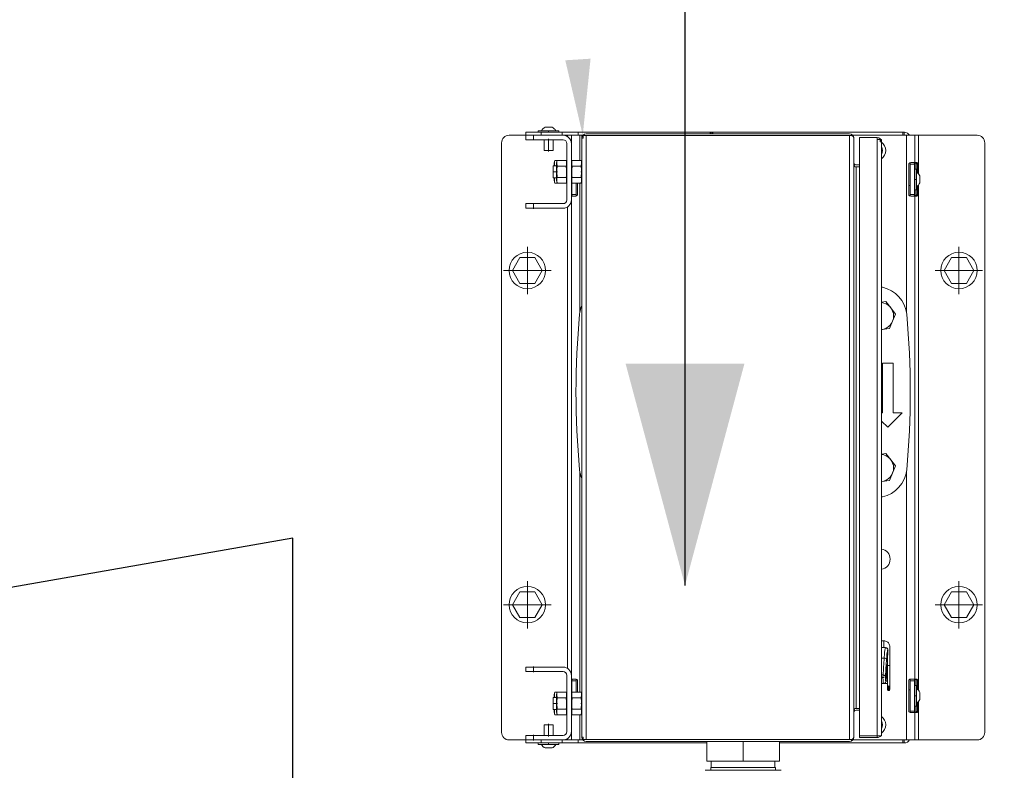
# Model space of a CAD drawing. Header units: centimetres. Extents: x -1436 to 1974, y -887 to 4352.
# Tile 93 of 105: x 973 to 1038, y 2446 to 2495. Entities that reach past the tile are written whole.
import ezdxf

# ---------------------------------------------------------------- set-up
doc = ezdxf.new("R2010")
doc.units = ezdxf.units.CM
doc.header["$MEASUREMENT"] = 0
doc.linetypes.add('DASHDOT', pattern=[25.4, 12.7, -6.35, 0, -6.35])
doc.layers.add('00 - nowa technologia myjni_Nr_pióra__246', color=7, linetype='Continuous', lineweight=20, true_color=0x1db3b3)
doc.layers.add('199-Z Wymiary i opisy_Nr_pióra__11', color=7, linetype='Continuous', lineweight=0)
doc.layers.add('299-A Wymiary Opisy_Nr_pióra__11', color=7, linetype='Continuous', lineweight=0)
doc.layers.add('299-A Wymiary Opisy', color=7, linetype='Continuous')
doc.styles.add('STYL_AUTOMATYCZNY_1', font='arial.ttf')
doc.dimstyles.new('STYL_AUTOMATYCZNY__1', dxfattribs={"dimtxt": 13, "dimasz": 7.6, "dimexe": 0.18, "dimexo": 0.0625, "dimgap": 0, "dimtad": 1, "dimdec": 0, "dimzin": 0, "dimdsep": 46, "dimtxsty": 'STYL_AUTOMATYCZNY_1', "dimblk": 'ARROWHEAD_2', "dimblk1": 'ARROWHEAD_2', "dimblk2": 'ARROWHEAD_2', "dimcen": 0.09, "dimclrd": 7, "dimclre": 7, "dimclrt": 7, "dimadec": 0, "dimazin": 0, "dimtfac": 1, "dimtdec": 4, "dimtmove": 0, "dimatfit": 3, "dimfxl": 0, "dimtolj": 1, "dimtzin": 0, "dimarcsym": 0})
doc.dimstyles.new('STYL_AUTOMATYCZNY__3', dxfattribs={"dimtxt": 0.18, "dimasz": 14.592, "dimexe": 0.18, "dimexo": 0.0625, "dimgap": 0, "dimtad": 0, "dimtih": 1, "dimtoh": 1, "dimdec": 4, "dimzin": 0, "dimdsep": 46, "dimcen": 0.09, "dimadec": 0, "dimazin": 0, "dimtfac": 1, "dimtdec": 4, "dimtmove": 0, "dimatfit": 3, "dimldrblk": 'ARROWHEAD_5', "dimfxl": 0, "dimtolj": 1, "dimtzin": 0, "dimarcsym": 0})

# ---------------------------------------------------------------- blocks, each defined once
blk = doc.blocks.new('*D120')
at = {"layer": '299-A Wymiary Opisy_Nr_pióra__11', "color": 7, "linetype": 'Continuous', "lineweight": 0}
for p, q in [((1040.99, 2714.766), (1040.99, 2719.656)), ((1045.99, 2711.879), (1035.99, 2717.652)), ((1048.49, 2714.766), (1033.49, 2714.766)), ((1040.99, 2309.766), (1040.99, 2714.766)), ((1035.99, 2312.652), (1045.99, 2306.879)), ((1048.49, 2309.766), (1033.49, 2309.766)), ((1040.99, 2304.876), (1040.99, 2309.766))]:
    blk.add_line(p, q, dxfattribs=at)
at = {"layer": '299-A Wymiary Opisy_Nr_pióra__11', "color": 7, "lineweight": 0, "insert": (1038.39, 2497.393), "char_height": 13, "attachment_point": 7, "rotation": 90, "style": 'STYL_AUTOMATYCZNY_1'}
blk.add_mtext('\\A1;{\\pql;\\fArial|b0|i0|c238|p0;\\W1.000000;405}', dxfattribs=at)
blk = doc.blocks.new('ARROWHEAD_2')
at = {"color": 0, "linetype": 'Continuous', "lineweight": 0}
for p, q in [((-0.3781, -0.655), (0.3781, 0.655)), ((0, 0), (-1, 0))]:
    blk.add_line(p, q, dxfattribs=at)
blk = doc.blocks.new('ARROWHEAD_5')
at = {"linetype": 'Continuous', "lineweight": 0}
blk.add_hatch(color=0, dxfattribs=at).paths.add_polyline_path([(-1, 0.2679), (0, 0), (-1, -0.2679)])
at = {"color": 0, "linetype": 'Continuous', "lineweight": 0}
blk.add_line((0, 0), (-1, 0), dxfattribs=at)

msp = doc.modelspace()

# ---------------------------------------------------------------- hatches: boundary and pattern name
at = {"layer": '00 - nowa technologia myjni_Nr_pióra__246', "linetype": 'Continuous', "lineweight": 20, "true_color": 0x1db3b3}
msp.add_hatch(color=132, dxfattribs=at).paths.add_polyline_path([(1010.674, 2492.732), (1009.011, 2492.626), (1010.161, 2487.689)])

# ---------------------------------------------------------------- linework, layer by layer
at = {"layer": '00 - nowa technologia myjni_Nr_pióra__246', "color": 132, "linetype": 'Continuous', "lineweight": 20, "true_color": 0x1db3b3}
for p, q in [((1007.687, 2488.219), (1007.787, 2488.219)), ((1007.787, 2488.219), (1007.794, 2488.219)), ((1007.789, 2488.218), (1007.787, 2488.219)), ((1007.789, 2488.218), (1007.794, 2488.219)), ((1007.794, 2488.219), (1007.802, 2488.219)), ((1007.802, 2488.219), (1008.015, 2488.219)), ((1008.023, 2488.219), (1008.015, 2488.219)), ((1008.015, 2488.219), (1008.02, 2488.218)), ((1008.02, 2488.218), (1008.023, 2488.219)), ((1008.023, 2488.219), (1008.143, 2488.219)), ((1008.146, 2488.218), (1008.143, 2488.219)), ((1008.146, 2488.218), (1008.144, 2488.219)), ((1006.415, 2487.689), (1005.315, 2487.689)), ((1007.415, 2487.889), (1006.415, 2487.889)), ((1006.415, 2487.889), (1006.415, 2487.689)), ((1006.415, 2487.689), (1006.915, 2487.689)), ((1006.415, 2487.389), (1006.415, 2487.689)), ((1006.915, 2487.689), (1008.865, 2487.689)), ((1006.915, 2487.389), (1006.915, 2487.689)), ((1007.902, 2487.989), (1007.235, 2487.989)), ((1007.235, 2487.889), (1007.235, 2487.989)), ((1007.235, 2487.889), (1007.235, 2487.989)), ((1008.813, 2487.889), (1007.415, 2487.889)), ((1007.415, 2487.889), (1007.415, 2487.689)), ((1008.595, 2487.989), (1007.902, 2487.989)), ((1008.595, 2487.889), (1008.595, 2487.989)), ((1009.85, 2487.889), (1008.813, 2487.889)), ((1008.813, 2487.889), (1008.813, 2487.689)), ((1009.85, 2487.689), (1008.865, 2487.689)), ((1009.165, 2487.689), (1009.415, 2487.689)), ((1009.165, 2487.6), (1009.165, 2487.689)), ((1009.965, 2487.689), (1009.415, 2487.689)), ((1009.415, 2487.149), (1009.415, 2487.689)), ((1009.85, 2487.889), (1009.85, 2487.689)), ((1018.546, 2487.889), (1009.85, 2487.889)), ((1010.161, 2487.689), (1009.85, 2487.689)), ((1010.161, 2487.689), (1009.965, 2487.689)), ((1009.965, 2486.04), (1009.965, 2487.689)), ((1010.095, 2487.669), (1010.146, 2487.669)), ((1010.095, 2487.509), (1010.095, 2487.669)), ((1010.095, 2487.509), (1010.095, 2448.069)), ((1010.095, 2487.509), (1010.146, 2487.509)), ((1010.177, 2487.509), (1010.146, 2487.509)), ((1010.177, 2487.669), (1010.375, 2487.669)), ((1010.177, 2487.669), (1010.177, 2487.509)), ((1010.375, 2487.789), (1027.715, 2487.789)), ((1027.715, 2487.669), (1010.375, 2487.669)), ((1010.375, 2487.669), (1010.375, 2447.909)), ((1018.546, 2487.889), (1018.546, 2487.789)), ((1018.709, 2487.889), (1018.546, 2487.889)), ((1018.709, 2487.889), (1018.709, 2487.789)), ((1018.709, 2487.889), (1018.715, 2487.889)), ((1018.715, 2487.889), (1031.215, 2487.889)), ((1018.715, 2487.789), (1018.715, 2487.888)), ((1027.715, 2487.669), (1027.864, 2487.669)), ((1027.715, 2487.669), (1027.715, 2447.909)), ((1027.864, 2487.746), (1027.816, 2487.669)), ((1031.465, 2487.689), (1027.93, 2487.689)), ((1027.995, 2448.069), (1027.995, 2487.509)), ((1028.365, 2487.419), (1028.365, 2487.539)), ((1029.535, 2487.539), (1028.365, 2487.539)), ((1029.535, 2487.539), (1029.535, 2487.419)), ((1031.315, 2487.889), (1031.215, 2487.889)), ((1031.215, 2487.689), (1031.215, 2487.876)), ((1031.315, 2487.889), (1031.315, 2487.689)), ((1031.325, 2487.889), (1031.315, 2487.889)), ((1032.015, 2487.689), (1031.465, 2487.689)), ((1031.465, 2487.689), (1031.465, 2476.004)), ((1032.015, 2487.689), (1032.265, 2487.689)), ((1032.015, 2487.689), (1032.015, 2447.889)), ((1032.265, 2485.144), (1032.265, 2487.689)), ((1036.115, 2487.689), (1032.265, 2487.689)), ((1004.815, 2487.189), (1004.815, 2448.389)), ((1006.415, 2487.389), (1006.915, 2487.389)), ((1006.915, 2487.389), (1008.865, 2487.389)), ((1007.615, 2487.389), (1007.615, 2486.689)), ((1007.615, 2487.389), (1007.615, 2486.689)), ((1008.215, 2487.389), (1008.215, 2486.689)), ((1008.215, 2487.389), (1008.215, 2486.689)), ((1009.115, 2487.139), (1009.115, 2483.439)), ((1009.415, 2487.139), (1009.415, 2483.439)), ((1028.365, 2448.159), (1028.365, 2487.419)), ((1029.535, 2448.159), (1029.535, 2487.419)), ((1029.733, 2487.419), (1029.535, 2487.419)), ((1029.733, 2487.259), (1029.733, 2487.419)), ((1029.733, 2487.259), (1029.765, 2487.259)), ((1029.815, 2487.419), (1029.765, 2487.419)), ((1029.815, 2487.259), (1029.765, 2487.259)), ((1029.815, 2487.419), (1029.815, 2487.263)), ((1029.815, 2487.259), (1029.815, 2448.319)), ((1036.615, 2448.389), (1036.615, 2487.189)), ((1007.615, 2486.689), (1007.91, 2486.689)), ((1007.91, 2486.689), (1008.215, 2486.689)), ((1008.215, 2485.689), (1008.215, 2485.289)), ((1008.435, 2485.689), (1008.215, 2485.689)), ((1008.275, 2485.869), (1008.321, 2486.04)), ((1008.275, 2485.869), (1008.321, 2486.04)), ((1008.275, 2485.869), (1008.275, 2485.689)), ((1008.481, 2486.04), (1008.321, 2486.04)), ((1008.435, 2485.869), (1008.481, 2486.04)), ((1008.435, 2485.869), (1008.479, 2486.032)), ((1008.435, 2485.869), (1008.435, 2485.567)), ((1008.435, 2485.567), (1008.435, 2484.709)), ((1008.478, 2485.644), (1008.481, 2485.664)), ((1009.07, 2486.04), (1008.481, 2486.04)), ((1009.07, 2485.664), (1008.481, 2485.664)), ((1009.115, 2485.869), (1009.07, 2486.04)), ((1009.072, 2485.644), (1009.07, 2485.664)), ((1009.115, 2485.869), (1009.115, 2485.567)), ((1009.115, 2485.567), (1009.115, 2484.709)), ((1009.415, 2485.869), (1009.461, 2486.04)), ((1009.458, 2485.644), (1009.461, 2485.664)), ((1010.05, 2486.04), (1009.461, 2486.04)), ((1010.05, 2485.664), (1009.461, 2485.664)), ((1010.095, 2485.869), (1010.05, 2486.04)), ((1010.052, 2485.644), (1010.05, 2485.664)), ((1010.095, 2485.869), (1010.095, 2485.567)), ((1010.095, 2485.567), (1010.095, 2484.709)), ((1028.033, 2485.703), (1028.07, 2485.763)), ((1028.063, 2485.635), (1028.07, 2485.619)), ((1028.155, 2485.619), (1028.07, 2485.619)), ((1028.365, 2485.739), (1028.155, 2485.739)), ((1028.155, 2485.619), (1028.365, 2485.619)), ((1028.155, 2449.959), (1028.155, 2485.619)), ((1031.609, 2483.789), (1031.609, 2485.789)), ((1031.708, 2485.789), (1031.998, 2485.789)), ((1031.708, 2485.789), (1031.708, 2483.789)), ((1031.742, 2485.889), (1031.944, 2485.889)), ((1031.998, 2485.789), (1031.998, 2483.789)), ((1032.025, 2485.469), (1032.025, 2485.789)), ((1032.051, 2485.889), (1032.145, 2485.889)), ((1032.135, 2485.789), (1032.206, 2485.789)), ((1032.135, 2485.789), (1032.135, 2485.256)), ((1032.206, 2485.789), (1032.206, 2485.204)), ((1008.215, 2485.289), (1008.215, 2484.889)), ((1008.435, 2484.889), (1008.215, 2484.889)), ((1008.435, 2484.889), (1008.215, 2484.889)), ((1008.275, 2484.889), (1008.275, 2484.709)), ((1009.07, 2484.914), (1008.481, 2484.914)), ((1010.05, 2484.914), (1009.461, 2484.914)), ((1032.015, 2485.469), (1032.115, 2485.469)), ((1032.115, 2484.109), (1032.115, 2485.469)), ((1032.345, 2484.993), (1032.344, 2484.993)), ((1032.344, 2484.993), (1032.345, 2484.989)), ((1032.345, 2485.018), (1032.345, 2484.993)), ((1032.345, 2484.989), (1032.345, 2484.993)), ((1032.345, 2484.989), (1032.345, 2484.802)), ((1008.275, 2484.709), (1008.321, 2484.539)), ((1008.275, 2484.709), (1008.321, 2484.539)), ((1008.315, 2484.564), (1008.321, 2484.539)), ((1008.91, 2484.539), (1008.321, 2484.539)), ((1008.91, 2484.539), (1008.321, 2484.539)), ((1008.435, 2484.709), (1008.481, 2484.539)), ((1008.435, 2484.709), (1008.479, 2484.546)), ((1009.07, 2484.539), (1008.481, 2484.539)), ((1009.115, 2484.709), (1009.07, 2484.539)), ((1009.415, 2484.709), (1009.461, 2484.539)), ((1009.433, 2484.645), (1009.433, 2483.789)), ((1010.05, 2484.539), (1009.461, 2484.539)), ((1009.723, 2484.539), (1009.723, 2483.789)), ((1009.822, 2484.539), (1009.822, 2483.789)), ((1009.965, 2476.004), (1009.965, 2484.539)), ((1010.095, 2484.709), (1010.05, 2484.539)), ((1031.708, 2484.389), (1031.609, 2484.389)), ((1032.135, 2484.322), (1032.135, 2483.789)), ((1032.206, 2484.374), (1032.206, 2483.789)), ((1032.265, 2451.144), (1032.265, 2484.434)), ((1032.344, 2484.797), (1032.345, 2484.802)), ((1032.344, 2484.797), (1032.345, 2484.793)), ((1032.344, 2484.593), (1032.345, 2484.598)), ((1032.344, 2484.593), (1032.345, 2484.593)), ((1032.345, 2484.793), (1032.345, 2484.802)), ((1032.345, 2484.793), (1032.345, 2484.598)), ((1032.345, 2484.598), (1032.345, 2484.593)), ((1032.345, 2484.593), (1032.345, 2484.589)), ((1032.345, 2484.589), (1032.345, 2484.561)), ((1009.723, 2483.789), (1009.433, 2483.789)), ((1009.688, 2483.689), (1009.487, 2483.689)), ((1031.708, 2483.789), (1031.998, 2483.789)), ((1031.742, 2483.689), (1031.944, 2483.689)), ((1032.015, 2484.109), (1032.115, 2484.109)), ((1032.025, 2483.789), (1032.025, 2484.109)), ((1032.051, 2483.689), (1032.145, 2483.689)), ((1032.135, 2483.789), (1032.206, 2483.789)), ((1006.915, 2483.189), (1006.415, 2483.189)), ((1006.415, 2483.189), (1006.415, 2482.889)), ((1008.865, 2483.189), (1006.915, 2483.189)), ((1006.915, 2483.189), (1006.915, 2482.889)), ((1009.165, 2452.6), (1009.165, 2482.978)), ((1009.415, 2452.149), (1009.415, 2483.439)), ((1006.915, 2482.889), (1006.415, 2482.889)), ((1008.865, 2482.889), (1006.915, 2482.889)), ((1006.025, 2479.639), (1005.534, 2478.789)), ((1007.006, 2479.639), (1006.025, 2479.639)), ((1007.497, 2478.789), (1007.006, 2479.639)), ((1034.425, 2479.639), (1033.934, 2478.789)), ((1035.406, 2479.639), (1034.425, 2479.639)), ((1035.897, 2478.789), (1035.406, 2479.639)), ((1005.534, 2478.789), (1006.025, 2477.939)), ((1007.006, 2477.939), (1007.497, 2478.789)), ((1033.934, 2478.789), (1034.425, 2477.939)), ((1035.406, 2477.939), (1035.897, 2478.789)), ((1006.025, 2477.939), (1007.006, 2477.939)), ((1034.425, 2477.939), (1035.406, 2477.939)), ((1029.815, 2476.71), (1030.113, 2476.749)), ((1030.113, 2476.749), (1030.43, 2476.337)), ((1030.43, 2476.337), (1030.746, 2475.925)), ((1030.746, 2475.925), (1030.547, 2475.444)), ((1030.547, 2475.444), (1030.348, 2474.964)), ((1029.833, 2474.897), (1029.815, 2474.894)), ((1030.348, 2474.964), (1029.833, 2474.897)), ((1030.578, 2472.692), (1029.878, 2472.692)), ((1029.878, 2472.692), (1029.878, 2469.418)), ((1030.578, 2472.692), (1030.578, 2469.418)), ((1029.878, 2469.418), (1029.815, 2469.418)), ((1030.228, 2468.468), (1031.178, 2469.418)), ((1031.178, 2469.418), (1030.578, 2469.418)), ((1029.815, 2468.881), (1030.228, 2468.468)), ((1029.815, 2466.71), (1030.113, 2466.749)), ((1030.113, 2466.749), (1030.43, 2466.337)), ((1030.43, 2466.337), (1030.746, 2465.925)), ((1009.965, 2451.04), (1009.965, 2465.574)), ((1030.547, 2465.444), (1030.348, 2464.964)), ((1030.746, 2465.925), (1030.547, 2465.444)), ((1031.465, 2465.574), (1031.465, 2447.889)), ((1029.833, 2464.897), (1029.815, 2464.894)), ((1030.348, 2464.964), (1029.833, 2464.897)), ((1006.025, 2457.639), (1005.534, 2456.789)), ((1007.006, 2457.639), (1006.025, 2457.639)), ((1007.497, 2456.789), (1007.006, 2457.639)), ((1034.425, 2457.639), (1033.934, 2456.789)), ((1035.406, 2457.639), (1034.425, 2457.639)), ((1035.897, 2456.789), (1035.406, 2457.639)), ((1005.534, 2456.789), (1006.025, 2455.939)), ((1007.006, 2455.939), (1007.497, 2456.789)), ((1033.934, 2456.789), (1034.425, 2455.939)), ((1035.406, 2455.939), (1035.897, 2456.789)), ((1006.025, 2455.939), (1007.006, 2455.939)), ((1034.425, 2455.939), (1035.406, 2455.939)), ((1029.815, 2454.415), (1029.972, 2454.415)), ((1029.972, 2454.415), (1029.972, 2453.963)), ((1029.815, 2453.963), (1029.972, 2453.963)), ((1029.815, 2453.963), (1030.09, 2453.963)), ((1030.091, 2453.963), (1030.09, 2453.963)), ((1030.091, 2453.963), (1030.093, 2453.963)), ((1030.093, 2453.963), (1030.092, 2453.963)), ((1030.247, 2453.806), (1030.248, 2453.805)), ((1030.365, 2452.784), (1030.365, 2454.022)), ((1029.997, 2453.282), (1029.815, 2453.282)), ((1030.229, 2453.494), (1030.225, 2453.395)), ((1006.415, 2452.689), (1006.915, 2452.689)), ((1006.415, 2452.389), (1006.415, 2452.689)), ((1006.915, 2452.689), (1008.865, 2452.689)), ((1006.915, 2452.389), (1006.915, 2452.689)), ((1030.114, 2452.482), (1030.097, 2452.238)), ((1030.114, 2452.482), (1030.127, 2452.37)), ((1030.135, 2452.806), (1030.12, 2452.567)), ((1030.123, 2452.622), (1030.139, 2452.622)), ((1030.129, 2452.489), (1030.142, 2452.489)), ((1030.13, 2452.721), (1030.145, 2452.721)), ((1030.131, 2452.741), (1030.15, 2452.741)), ((1030.137, 2452.823), (1030.152, 2452.823)), ((1030.139, 2452.622), (1030.145, 2452.721)), ((1030.156, 2452.36), (1030.142, 2452.489)), ((1030.148, 2452.618), (1030.147, 2452.599)), ((1030.154, 2452.597), (1030.147, 2452.597)), ((1030.147, 2452.573), (1030.151, 2452.542)), ((1030.148, 2452.622), (1030.151, 2452.622)), ((1030.154, 2452.597), (1030.151, 2452.622)), ((1030.154, 2452.597), (1030.151, 2452.542)), ((1030.169, 2452.665), (1030.152, 2452.823)), ((1030.153, 2452.728), (1030.164, 2452.627)), ((1030.164, 2452.627), (1030.156, 2452.492)), ((1030.156, 2452.492), (1030.161, 2452.448)), ((1030.16, 2452.665), (1030.169, 2452.665)), ((1030.164, 2452.451), (1030.16, 2452.451)), ((1030.163, 2452.607), (1030.173, 2452.607)), ((1030.164, 2452.451), (1030.173, 2452.607)), ((1030.176, 2452.528), (1030.166, 2452.37)), ((1030.365, 2452.784), (1030.212, 2452.784)), ((1030.212, 2451.763), (1030.212, 2452.784)), ((1030.365, 2451.373), (1030.365, 2452.784)), ((1006.415, 2452.389), (1006.915, 2452.389)), ((1006.915, 2452.389), (1008.865, 2452.389)), ((1009.115, 2452.139), (1009.115, 2448.439)), ((1009.415, 2452.139), (1009.415, 2448.439)), ((1009.688, 2451.889), (1009.487, 2451.889)), ((1029.921, 2452.164), (1029.815, 2452.164)), ((1030.095, 2452.133), (1030.093, 2452.133)), ((1030.099, 2452.099), (1030.093, 2452.099)), ((1030.094, 2452.073), (1030.102, 2452.073)), ((1030.101, 2452.218), (1030.095, 2452.218)), ((1030.095, 2452.133), (1030.101, 2452.218)), ((1030.095, 2452.133), (1030.099, 2452.099)), ((1030.105, 2452.184), (1030.099, 2452.099)), ((1030.101, 2452.297), (1030.118, 2452.297)), ((1030.101, 2452.218), (1030.105, 2452.184)), ((1030.102, 2452.073), (1030.108, 2452.159)), ((1030.126, 2451.882), (1030.102, 2452.073)), ((1030.102, 2451.972), (1030.12, 2451.826)), ((1030.108, 2452.159), (1030.103, 2452.159)), ((1030.104, 2452.19), (1030.12, 2452.19)), ((1030.106, 2452.378), (1030.125, 2452.378)), ((1030.106, 2452.366), (1030.123, 2452.366)), ((1030.108, 2452.159), (1030.13, 2451.981)), ((1030.113, 2451.882), (1030.126, 2451.882)), ((1030.115, 2451.867), (1030.13, 2451.867)), ((1030.118, 2452.297), (1030.123, 2452.366)), ((1030.118, 2451.841), (1030.138, 2451.841)), ((1030.137, 2452.042), (1030.12, 2452.19)), ((1030.123, 2452.042), (1030.137, 2452.042)), ((1030.129, 2452.322), (1030.126, 2452.282)), ((1030.127, 2452.266), (1030.141, 2452.143)), ((1030.129, 2452.326), (1030.133, 2452.326)), ((1030.13, 2451.984), (1030.134, 2451.984)), ((1030.147, 2452.202), (1030.133, 2452.326)), ((1030.134, 2452.202), (1030.147, 2452.202)), ((1030.134, 2451.984), (1030.137, 2452.042)), ((1030.143, 2451.997), (1030.135, 2451.89)), ((1030.136, 2452.185), (1030.147, 2452.185)), ((1030.143, 2451.997), (1030.138, 2452.038)), ((1030.139, 2452.025), (1030.142, 2452.025)), ((1030.141, 2452.146), (1030.144, 2452.146)), ((1030.144, 2452.36), (1030.156, 2452.36)), ((1030.147, 2452.185), (1030.144, 2452.146)), ((1030.145, 2452.347), (1030.157, 2452.347)), ((1030.151, 2452.123), (1030.146, 2452.045)), ((1030.151, 2452.299), (1030.154, 2452.299)), ((1030.151, 2452.164), (1030.152, 2452.164)), ((1030.154, 2452.299), (1030.157, 2452.347)), ((1030.163, 2452.298), (1030.154, 2452.175)), ((1030.163, 2452.298), (1030.157, 2452.347)), ((1030.158, 2452.342), (1030.161, 2452.342)), ((1030.168, 2452.393), (1030.173, 2452.393)), ((1031.742, 2451.889), (1031.944, 2451.889)), ((1032.051, 2451.889), (1032.145, 2451.889)), ((1009.433, 2450.934), (1009.433, 2451.789)), ((1009.723, 2451.789), (1009.433, 2451.789)), ((1009.723, 2451.04), (1009.723, 2451.789)), ((1009.822, 2451.789), (1009.822, 2451.04)), ((1029.954, 2451.606), (1029.815, 2451.606)), ((1029.956, 2451.606), (1029.954, 2451.606)), ((1030.131, 2451.606), (1029.956, 2451.606)), ((1030.092, 2451.606), (1030.09, 2451.606)), ((1030.212, 2451.763), (1030.109, 2451.763)), ((1030.208, 2451.473), (1030.208, 2451.729)), ((1030.208, 2451.472), (1030.208, 2451.203)), ((1030.208, 2451.203), (1030.208, 2451.472)), ((1030.258, 2451.383), (1030.256, 2451.383)), ((1030.258, 2451.383), (1030.258, 2451.153)), ((1030.258, 2451.153), (1030.315, 2451.153)), ((1030.315, 2451.153), (1030.315, 2451.325)), ((1030.365, 2451.372), (1030.365, 2451.374)), ((1030.365, 2451.372), (1030.365, 2451.373)), ((1030.365, 2451.372), (1030.365, 2451.203)), ((1031.609, 2449.789), (1031.609, 2451.789)), ((1031.609, 2451.189), (1031.708, 2451.189)), ((1031.708, 2451.789), (1031.998, 2451.789)), ((1031.708, 2449.789), (1031.708, 2451.789)), ((1031.998, 2449.789), (1031.998, 2451.789)), ((1032.015, 2451.469), (1032.115, 2451.469)), ((1032.025, 2451.469), (1032.025, 2451.789)), ((1032.115, 2450.109), (1032.115, 2451.469)), ((1032.135, 2451.789), (1032.135, 2451.256)), ((1032.135, 2451.789), (1032.206, 2451.789)), ((1032.206, 2451.789), (1032.206, 2451.204)), ((1008.215, 2450.689), (1008.215, 2450.289)), ((1008.435, 2450.689), (1008.215, 2450.689)), ((1008.275, 2450.869), (1008.321, 2451.04)), ((1008.275, 2450.869), (1008.275, 2450.689)), ((1008.481, 2451.04), (1008.321, 2451.04)), ((1008.435, 2450.869), (1008.481, 2451.04)), ((1008.435, 2450.869), (1008.456, 2450.946)), ((1008.435, 2450.869), (1008.435, 2450.567)), ((1008.435, 2450.567), (1008.435, 2449.709)), ((1008.456, 2450.946), (1008.456, 2450.946)), ((1008.478, 2450.644), (1008.481, 2450.664)), ((1009.07, 2451.04), (1008.481, 2451.04)), ((1009.07, 2450.664), (1008.481, 2450.664)), ((1009.115, 2450.869), (1009.07, 2451.04)), ((1009.072, 2450.644), (1009.07, 2450.664)), ((1009.115, 2450.869), (1009.115, 2450.567)), ((1009.115, 2450.567), (1009.115, 2449.709)), ((1009.415, 2450.869), (1009.461, 2451.04)), ((1009.415, 2450.869), (1009.436, 2450.946)), ((1009.436, 2450.946), (1009.436, 2450.946)), ((1009.458, 2450.644), (1009.461, 2450.664)), ((1010.05, 2451.04), (1009.461, 2451.04)), ((1010.05, 2450.664), (1009.461, 2450.664)), ((1010.095, 2450.869), (1010.05, 2451.04)), ((1010.052, 2450.644), (1010.05, 2450.664)), ((1010.095, 2450.869), (1010.095, 2450.567)), ((1010.095, 2450.567), (1010.095, 2449.709)), ((1032.345, 2450.993), (1032.344, 2450.993)), ((1032.344, 2450.993), (1032.345, 2450.989)), ((1032.344, 2450.797), (1032.345, 2450.802)), ((1032.344, 2450.797), (1032.345, 2450.793)), ((1032.344, 2450.593), (1032.345, 2450.598)), ((1032.344, 2450.593), (1032.345, 2450.593)), ((1032.345, 2451.018), (1032.345, 2450.993)), ((1032.345, 2450.989), (1032.345, 2450.993)), ((1032.345, 2450.989), (1032.345, 2450.802)), ((1032.345, 2450.793), (1032.345, 2450.802)), ((1032.345, 2450.793), (1032.345, 2450.598)), ((1032.345, 2450.598), (1032.345, 2450.593)), ((1032.345, 2450.593), (1032.345, 2450.589)), ((1032.345, 2450.589), (1032.345, 2450.561)), ((1008.215, 2450.289), (1008.215, 2449.889)), ((1008.435, 2449.889), (1008.215, 2449.889)), ((1008.435, 2449.889), (1008.215, 2449.889)), ((1008.275, 2449.889), (1008.275, 2449.709)), ((1009.07, 2449.914), (1008.481, 2449.914)), ((1010.05, 2449.914), (1009.461, 2449.914)), ((1028.07, 2449.815), (1028.033, 2449.875)), ((1028.063, 2449.943), (1028.07, 2449.959)), ((1028.07, 2449.959), (1028.155, 2449.959)), ((1028.365, 2449.959), (1028.155, 2449.959)), ((1032.015, 2450.109), (1032.115, 2450.109)), ((1032.025, 2449.789), (1032.025, 2450.109)), ((1032.135, 2450.322), (1032.135, 2449.789)), ((1032.206, 2450.374), (1032.206, 2449.789)), ((1032.265, 2447.889), (1032.265, 2450.434)), ((1008.275, 2449.709), (1008.321, 2449.539)), ((1008.91, 2449.539), (1008.321, 2449.539)), ((1008.435, 2449.709), (1008.481, 2449.539)), ((1008.435, 2449.709), (1008.456, 2449.632)), ((1008.455, 2449.634), (1008.456, 2449.632)), ((1009.07, 2449.539), (1008.481, 2449.539)), ((1009.115, 2449.709), (1009.07, 2449.539)), ((1009.415, 2449.709), (1009.461, 2449.539)), ((1009.415, 2449.709), (1009.436, 2449.632)), ((1009.435, 2449.634), (1009.436, 2449.632)), ((1010.05, 2449.539), (1009.461, 2449.539)), ((1009.965, 2447.889), (1009.965, 2449.539)), ((1010.095, 2449.709), (1010.05, 2449.539)), ((1028.155, 2449.839), (1028.365, 2449.839)), ((1031.708, 2449.789), (1031.998, 2449.789)), ((1031.944, 2449.689), (1031.742, 2449.689)), ((1032.145, 2449.689), (1032.051, 2449.689)), ((1032.135, 2449.789), (1032.206, 2449.789)), ((1008.215, 2448.889), (1007.615, 2448.889)), ((1007.615, 2448.189), (1007.615, 2448.889)), ((1007.615, 2448.189), (1007.615, 2448.889)), ((1008.215, 2448.189), (1008.215, 2448.889)), ((1006.915, 2448.189), (1006.415, 2448.189)), ((1006.415, 2448.189), (1006.415, 2447.889)), ((1008.865, 2448.189), (1006.915, 2448.189)), ((1006.915, 2448.189), (1006.915, 2447.889)), ((1009.165, 2447.889), (1009.165, 2447.978)), ((1009.415, 2447.889), (1009.415, 2448.439)), ((1010.095, 2448.069), (1010.146, 2448.069)), ((1010.146, 2448.069), (1010.177, 2448.069)), ((1010.177, 2448.069), (1010.177, 2447.909)), ((1010.375, 2447.909), (1010.177, 2447.909)), ((1010.375, 2447.909), (1027.715, 2447.909)), ((1027.864, 2447.909), (1027.715, 2447.909)), ((1027.816, 2447.909), (1027.864, 2447.832)), ((1028.365, 2448.159), (1029.535, 2448.159)), ((1029.535, 2448.159), (1028.365, 2448.159)), ((1028.365, 2448.039), (1028.365, 2448.159)), ((1028.365, 2448.039), (1029.535, 2448.039)), ((1029.535, 2448.159), (1029.815, 2448.159)), ((1029.535, 2448.039), (1029.535, 2448.159)), ((1029.695, 2448.159), (1029.733, 2448.121)), ((1029.815, 2448.159), (1029.815, 2448.319)), ((1005.315, 2447.889), (1006.415, 2447.889)), ((1006.915, 2447.889), (1006.415, 2447.889)), ((1007.415, 2447.889), (1006.415, 2447.889)), ((1006.415, 2447.889), (1006.415, 2447.689)), ((1007.415, 2447.689), (1006.415, 2447.689)), ((1008.865, 2447.889), (1006.915, 2447.889)), ((1007.235, 2447.689), (1008.595, 2447.689)), ((1007.235, 2447.689), (1007.235, 2447.589)), ((1007.235, 2447.689), (1007.235, 2447.589)), ((1007.235, 2447.589), (1008.595, 2447.589)), ((1008.813, 2447.889), (1007.415, 2447.889)), ((1007.415, 2447.889), (1007.415, 2447.689)), ((1008.813, 2447.689), (1007.415, 2447.689)), ((1007.715, 2447.359), (1007.687, 2447.359)), ((1007.719, 2447.359), (1007.715, 2447.359)), ((1007.72, 2447.36), (1007.719, 2447.359)), ((1007.724, 2447.359), (1007.719, 2447.359)), ((1007.72, 2447.36), (1007.724, 2447.359)), ((1007.919, 2447.359), (1007.724, 2447.359)), ((1007.923, 2447.36), (1007.919, 2447.359)), ((1007.919, 2447.359), (1007.928, 2447.359)), ((1007.928, 2447.359), (1007.923, 2447.36)), ((1008.115, 2447.359), (1007.928, 2447.359)), ((1008.115, 2447.359), (1008.119, 2447.36)), ((1008.115, 2447.359), (1008.119, 2447.359)), ((1008.119, 2447.36), (1008.119, 2447.359)), ((1008.144, 2447.359), (1008.119, 2447.359)), ((1008.595, 2447.689), (1008.595, 2447.589)), ((1009.85, 2447.889), (1008.813, 2447.889)), ((1008.813, 2447.889), (1008.813, 2447.689)), ((1009.85, 2447.689), (1008.813, 2447.689)), ((1010.161, 2447.889), (1009.85, 2447.889)), ((1009.85, 2447.889), (1009.85, 2447.689)), ((1018.315, 2447.689), (1009.85, 2447.689)), ((1027.715, 2447.789), (1010.375, 2447.789)), ((1018.315, 2446.489), (1018.315, 2447.789)), ((1020.715, 2446.489), (1020.715, 2447.789)), ((1023.115, 2446.489), (1023.115, 2447.789)), ((1023.115, 2447.689), (1031.215, 2447.689)), ((1027.93, 2447.889), (1031.465, 2447.889)), ((1031.215, 2447.889), (1031.215, 2447.747)), ((1031.315, 2447.689), (1031.215, 2447.689)), ((1031.302, 2447.889), (1031.315, 2447.889)), ((1031.325, 2447.889), (1031.315, 2447.889)), ((1031.315, 2447.889), (1031.315, 2447.689)), ((1031.325, 2447.689), (1031.315, 2447.689)), ((1031.465, 2447.889), (1032.015, 2447.889)), ((1032.265, 2447.889), (1032.015, 2447.889)), ((1032.265, 2447.889), (1036.115, 2447.889)), ((1018.315, 2446.489), (1020.715, 2446.489)), ((1018.59, 2445.899), (1018.59, 2446.079)), ((1018.59, 2446.079), (1022.84, 2446.079)), ((1018.62, 2446.489), (1018.62, 2446.079)), ((1020.715, 2446.489), (1023.115, 2446.489)), ((1022.811, 2446.489), (1022.811, 2446.079)), ((1022.84, 2445.899), (1022.84, 2446.079)), ((1023.215, 2445.889), (1018.215, 2445.889)), ((1018.59, 2445.899), (1022.84, 2445.899)), ((1018.62, 2445.889), (1018.62, 2445.899)), ((1022.811, 2445.889), (1022.811, 2445.899))]:
    msp.add_line(p, q, dxfattribs=at)
at = {"layer": '00 - nowa technologia myjni_Nr_pióra__246', "color": 132, "linetype": 'DASHDOT', "lineweight": 20, "true_color": 0x1db3b3}
for p, q in [((1006.915, 2487.359), (1006.915, 2487.719)), ((1007.415, 2487.909), (1007.415, 2487.669)), ((1007.915, 2487.879), (1007.915, 2487.999)), ((1007.915, 2487.459), (1007.915, 2486.619)), ((1008.813, 2487.909), (1008.813, 2487.669)), ((1018.615, 2487.899), (1018.615, 2487.779)), ((1008.508, 2485.289), (1008.189, 2485.289)), ((1009.12, 2485.289), (1009.065, 2485.289)), ((1009.411, 2485.289), (1009.466, 2485.289)), ((1010.1, 2485.289), (1010.045, 2485.289)), ((1031.599, 2484.389), (1031.717, 2484.389)), ((1032.005, 2484.789), (1032.125, 2484.789)), ((1006.915, 2483.219), (1006.915, 2482.859)), ((1006.515, 2480.349), (1006.515, 2477.229)), ((1034.915, 2480.349), (1034.915, 2477.229)), ((1004.955, 2478.789), (1008.075, 2478.789)), ((1033.355, 2478.789), (1036.475, 2478.789)), ((1006.515, 2458.349), (1006.515, 2455.229)), ((1034.915, 2458.349), (1034.915, 2455.229)), ((1004.955, 2456.789), (1008.075, 2456.789)), ((1033.355, 2456.789), (1036.475, 2456.789)), ((1006.915, 2452.359), (1006.915, 2452.719)), ((1030.121, 2452.569), (1030.144, 2452.569)), ((1030.147, 2452.589), (1030.146, 2452.589)), ((1030.177, 2452.504), (1030.167, 2452.504)), ((1029.801, 2451.998), (1029.968, 2451.998)), ((1030.103, 2452.133), (1030.092, 2452.133)), ((1030.099, 2452.254), (1030.122, 2452.254)), ((1030.127, 2452.276), (1030.126, 2452.276)), ((1030.149, 2452.192), (1030.133, 2452.192)), ((1030.15, 2452.143), (1030.152, 2452.143)), ((1031.599, 2451.189), (1031.717, 2451.189)), ((1032.005, 2450.789), (1032.125, 2450.789)), ((1008.508, 2450.289), (1008.189, 2450.289)), ((1009.12, 2450.289), (1009.065, 2450.289)), ((1009.411, 2450.289), (1009.466, 2450.289)), ((1010.1, 2450.289), (1010.045, 2450.289)), ((1007.915, 2448.119), (1007.915, 2448.959)), ((1006.915, 2448.219), (1006.915, 2447.859)), ((1007.415, 2447.909), (1007.415, 2447.669)), ((1008.813, 2447.909), (1008.813, 2447.669)), ((1007.915, 2447.699), (1007.915, 2447.579))]:
    msp.add_line(p, q, dxfattribs=at)
at = {"layer": '00 - nowa technologia myjni_Nr_pióra__246', "color": 132, "linetype": 'Continuous', "lineweight": 20, "true_color": 0x1db3b3}
for points in [[(1018.709, 2487.889), (1018.713, 2487.889), (1018.715, 2487.888), (1018.715, 2487.888)], [(1027.995, 2487.509), (1027.99, 2487.542), (1027.974, 2487.574), (1027.948, 2487.605), (1027.92, 2487.629), (1027.864, 2487.669)], [(1031.215, 2487.876), (1031.216, 2487.879), (1031.218, 2487.882), (1031.223, 2487.884), (1031.239, 2487.888), (1031.259, 2487.889), (1031.315, 2487.889)], [(1008.321, 2486.04), (1008.302, 2485.948), (1008.295, 2485.892), (1008.294, 2485.839), (1008.298, 2485.784), (1008.315, 2485.689)], [(1008.481, 2486.04), (1008.462, 2485.948), (1008.455, 2485.892), (1008.454, 2485.839), (1008.458, 2485.784), (1008.467, 2485.724), (1008.481, 2485.664)], [(1008.478, 2485.644), (1008.459, 2485.447), (1008.454, 2485.297), (1008.458, 2485.148), (1008.467, 2485.038), (1008.481, 2484.914)], [(1009.07, 2486.04), (1009.089, 2485.948), (1009.095, 2485.892), (1009.096, 2485.839), (1009.093, 2485.784), (1009.084, 2485.724), (1009.07, 2485.664)], [(1009.072, 2485.644), (1009.092, 2485.447), (1009.097, 2485.297), (1009.093, 2485.148), (1009.084, 2485.038), (1009.07, 2484.914)], [(1009.461, 2486.04), (1009.442, 2485.948), (1009.436, 2485.892), (1009.434, 2485.839), (1009.438, 2485.784), (1009.447, 2485.724), (1009.461, 2485.664)], [(1009.458, 2485.644), (1009.439, 2485.447), (1009.434, 2485.297), (1009.438, 2485.148), (1009.447, 2485.038), (1009.461, 2484.914)], [(1010.05, 2486.04), (1010.069, 2485.948), (1010.075, 2485.892), (1010.076, 2485.839), (1010.073, 2485.784), (1010.064, 2485.724), (1010.05, 2485.664)], [(1010.052, 2485.644), (1010.072, 2485.447), (1010.077, 2485.297), (1010.073, 2485.148), (1010.064, 2485.038), (1010.05, 2484.914)], [(1027.995, 2485.897), (1027.999, 2485.867), (1028.008, 2485.837), (1028.023, 2485.809), (1028.044, 2485.784), (1028.07, 2485.763)], [(1028.07, 2485.619), (1028.03, 2485.709), (1028.021, 2485.736), (1028.002, 2485.814), (1027.995, 2485.894)], [(1031.609, 2485.789), (1031.614, 2485.816), (1031.628, 2485.84), (1031.656, 2485.865), (1031.69, 2485.88), (1031.716, 2485.887), (1031.742, 2485.889)], [(1031.694, 2485.882), (1031.7, 2485.869), (1031.706, 2485.828), (1031.708, 2485.789)], [(1031.944, 2485.889), (1031.967, 2485.883), (1031.984, 2485.864), (1031.995, 2485.831), (1031.998, 2485.789)], [(1032.025, 2485.789), (1032.029, 2485.852), (1032.035, 2485.874), (1032.041, 2485.884), (1032.045, 2485.887), (1032.051, 2485.889)], [(1032.041, 2485.884), (1032.081, 2485.868), (1032.099, 2485.856), (1032.115, 2485.841), (1032.13, 2485.817), (1032.135, 2485.789)], [(1032.145, 2485.889), (1032.157, 2485.887), (1032.169, 2485.881), (1032.181, 2485.869), (1032.191, 2485.853), (1032.202, 2485.825), (1032.206, 2485.789)], [(1008.315, 2484.889), (1008.302, 2484.822), (1008.295, 2484.767), (1008.294, 2484.713), (1008.298, 2484.658), (1008.307, 2484.598), (1008.321, 2484.539)], [(1008.481, 2484.914), (1008.462, 2484.822), (1008.455, 2484.767), (1008.454, 2484.713), (1008.458, 2484.658), (1008.467, 2484.598), (1008.481, 2484.539)], [(1009.07, 2484.914), (1009.089, 2484.822), (1009.095, 2484.767), (1009.096, 2484.713), (1009.093, 2484.658), (1009.084, 2484.598), (1009.07, 2484.539)], [(1009.461, 2484.914), (1009.442, 2484.822), (1009.436, 2484.767), (1009.434, 2484.713), (1009.438, 2484.658), (1009.447, 2484.598), (1009.461, 2484.539)], [(1010.05, 2484.914), (1010.069, 2484.822), (1010.075, 2484.767), (1010.076, 2484.713), (1010.073, 2484.658), (1010.064, 2484.598), (1010.05, 2484.539)], [(1009.487, 2483.689), (1009.464, 2483.695), (1009.447, 2483.714), (1009.436, 2483.747), (1009.433, 2483.789)], [(1009.822, 2483.789), (1009.817, 2483.762), (1009.803, 2483.738), (1009.774, 2483.714), (1009.741, 2483.698), (1009.715, 2483.691), (1009.688, 2483.689)], [(1009.737, 2483.696), (1009.731, 2483.709), (1009.725, 2483.75), (1009.723, 2483.789)], [(1031.742, 2483.689), (1031.698, 2483.695), (1031.656, 2483.714), (1031.628, 2483.738), (1031.618, 2483.754), (1031.611, 2483.771), (1031.609, 2483.789)], [(1031.708, 2483.789), (1031.704, 2483.727), (1031.699, 2483.706), (1031.694, 2483.696)], [(1031.998, 2483.789), (1031.996, 2483.754), (1031.989, 2483.725), (1031.974, 2483.701), (1031.953, 2483.69), (1031.944, 2483.689)], [(1032.051, 2483.689), (1032.047, 2483.69), (1032.043, 2483.693), (1032.038, 2483.699), (1032.03, 2483.721), (1032.025, 2483.764), (1032.025, 2483.789)], [(1032.041, 2483.694), (1032.081, 2483.71), (1032.099, 2483.722), (1032.115, 2483.737), (1032.13, 2483.761), (1032.135, 2483.789)], [(1032.145, 2483.689), (1032.157, 2483.691), (1032.169, 2483.697), (1032.181, 2483.709), (1032.191, 2483.725), (1032.202, 2483.753), (1032.206, 2483.789)], [(1029.972, 2454.415), (1030.034, 2454.41), (1030.085, 2454.398), (1030.136, 2454.379), (1030.184, 2454.353), (1030.229, 2454.319), (1030.27, 2454.279), (1030.303, 2454.234), (1030.33, 2454.185), (1030.349, 2454.134), (1030.361, 2454.083), (1030.365, 2454.022)], [(1029.997, 2453.282), (1030.018, 2453.572), (1030.024, 2453.636), (1030.045, 2453.803), (1030.058, 2453.878)], [(1030.248, 2453.805), (1030.247, 2453.836), (1030.238, 2453.867), (1030.215, 2453.906), (1030.198, 2453.923), (1030.178, 2453.938), (1030.155, 2453.95), (1030.127, 2453.959), (1030.093, 2453.963)], [(1030.153, 2453.216), (1030.164, 2453.363), (1030.179, 2453.51), (1030.201, 2453.662), (1030.212, 2453.721), (1030.224, 2453.766), (1030.232, 2453.787), (1030.236, 2453.797), (1030.241, 2453.803), (1030.244, 2453.805), (1030.247, 2453.806)], [(1030.153, 2453.216), (1030.142, 2453.234), (1030.131, 2453.243), (1030.104, 2453.259), (1030.065, 2453.272), (1029.997, 2453.282)], [(1030.145, 2452.849), (1030.143, 2452.848), (1030.142, 2452.846), (1030.139, 2452.838), (1030.135, 2452.806)], [(1030.142, 2452.489), (1030.138, 2452.554), (1030.139, 2452.622)], [(1030.152, 2452.823), (1030.149, 2452.841), (1030.147, 2452.847), (1030.146, 2452.849), (1030.145, 2452.849)], [(1030.145, 2452.721), (1030.148, 2452.737), (1030.149, 2452.74), (1030.149, 2452.741)], [(1030.15, 2452.627), (1030.149, 2452.625), (1030.148, 2452.618)], [(1030.15, 2452.741), (1030.151, 2452.739), (1030.153, 2452.728)], [(1030.151, 2452.622), (1030.151, 2452.625), (1030.15, 2452.627)], [(1030.161, 2452.448), (1030.161, 2452.444), (1030.162, 2452.443)], [(1030.162, 2452.442), (1030.163, 2452.445), (1030.164, 2452.451)], [(1009.433, 2451.789), (1009.435, 2451.824), (1009.442, 2451.854), (1009.457, 2451.877), (1009.478, 2451.888), (1009.487, 2451.889)], [(1009.688, 2451.889), (1009.733, 2451.883), (1009.775, 2451.864), (1009.803, 2451.84), (1009.813, 2451.824), (1009.82, 2451.807), (1009.822, 2451.789)], [(1009.723, 2451.789), (1009.727, 2451.851), (1009.732, 2451.872), (1009.737, 2451.882)], [(1029.954, 2451.606), (1029.952, 2451.606), (1029.95, 2451.607), (1029.948, 2451.612), (1029.943, 2451.622), (1029.936, 2451.658), (1029.926, 2451.745), (1029.92, 2451.855), (1029.917, 2451.976), (1029.921, 2452.164)], [(1030.076, 2452.098), (1030.064, 2452.115), (1030.047, 2452.129), (1030.026, 2452.14), (1029.987, 2452.154), (1029.921, 2452.164)], [(1030.109, 2451.763), (1030.108, 2451.763), (1030.104, 2451.765), (1030.1, 2451.77), (1030.094, 2451.786), (1030.085, 2451.822), (1030.074, 2451.92), (1030.072, 2452.009), (1030.076, 2452.098)], [(1030.097, 2452.238), (1030.093, 2452.128), (1030.097, 2452.019), (1030.102, 2451.972)], [(1030.12, 2451.826), (1030.124, 2451.807), (1030.126, 2451.801), (1030.127, 2451.8), (1030.128, 2451.799)], [(1030.123, 2452.366), (1030.124, 2452.374), (1030.124, 2452.377), (1030.125, 2452.377)], [(1030.125, 2452.378), (1030.126, 2452.377), (1030.127, 2452.37)], [(1030.13, 2451.867), (1030.129, 2451.868), (1030.129, 2451.869), (1030.128, 2451.873), (1030.126, 2451.882)], [(1030.128, 2451.799), (1030.131, 2451.8), (1030.132, 2451.803), (1030.134, 2451.811), (1030.138, 2451.841)], [(1030.131, 2452.331), (1030.13, 2452.33), (1030.13, 2452.329), (1030.129, 2452.322)], [(1030.13, 2451.981), (1030.131, 2451.978), (1030.131, 2451.976)], [(1030.135, 2451.89), (1030.134, 2451.874), (1030.132, 2451.87), (1030.131, 2451.868), (1030.131, 2451.867)], [(1030.133, 2452.326), (1030.132, 2452.329), (1030.132, 2452.331)], [(1030.132, 2451.976), (1030.132, 2451.977), (1030.133, 2451.978), (1030.134, 2451.984)], [(1030.142, 2452.025), (1030.14, 2452.027), (1030.139, 2452.03), (1030.138, 2452.038)], [(1030.141, 2452.143), (1030.142, 2452.14), (1030.142, 2452.138)], [(1030.146, 2452.045), (1030.144, 2452.029), (1030.143, 2452.026), (1030.142, 2452.025)], [(1030.143, 2452.138), (1030.144, 2452.14), (1030.144, 2452.146)], [(1030.15, 2452.172), (1030.151, 2452.166), (1030.152, 2452.165)], [(1030.151, 2452.296), (1030.152, 2452.292), (1030.152, 2452.291)], [(1030.152, 2452.164), (1030.153, 2452.165), (1030.153, 2452.167), (1030.154, 2452.175)], [(1030.153, 2452.29), (1030.154, 2452.292), (1030.154, 2452.299)], [(1030.161, 2452.342), (1030.16, 2452.343), (1030.159, 2452.344), (1030.156, 2452.36)], [(1030.166, 2452.37), (1030.164, 2452.351), (1030.163, 2452.345), (1030.162, 2452.343), (1030.161, 2452.342)], [(1031.609, 2451.789), (1031.614, 2451.816), (1031.628, 2451.84), (1031.656, 2451.865), (1031.69, 2451.88), (1031.716, 2451.887), (1031.742, 2451.889)], [(1031.694, 2451.882), (1031.7, 2451.869), (1031.706, 2451.828), (1031.708, 2451.789)], [(1031.944, 2451.889), (1031.967, 2451.883), (1031.984, 2451.864), (1031.995, 2451.831), (1031.998, 2451.789)], [(1032.025, 2451.789), (1032.029, 2451.852), (1032.035, 2451.874), (1032.041, 2451.884), (1032.045, 2451.887), (1032.051, 2451.889)], [(1032.135, 2451.789), (1032.13, 2451.817), (1032.115, 2451.841), (1032.087, 2451.865), (1032.055, 2451.88), (1032.041, 2451.884)], [(1032.206, 2451.789), (1032.202, 2451.824), (1032.191, 2451.854), (1032.173, 2451.877), (1032.152, 2451.888), (1032.145, 2451.889)], [(1030.109, 2451.763), (1030.106, 2451.728), (1030.094, 2451.695), (1030.074, 2451.663), (1030.046, 2451.636), (1030.013, 2451.617), (1029.977, 2451.607), (1029.956, 2451.606)], [(1030.21, 2451.458), (1030.264, 2451.443), (1030.309, 2451.426), (1030.333, 2451.413), (1030.351, 2451.4), (1030.361, 2451.387), (1030.365, 2451.373)], [(1030.224, 2451.426), (1030.234, 2451.411), (1030.254, 2451.387)], [(1030.254, 2451.387), (1030.256, 2451.384), (1030.256, 2451.383)], [(1030.258, 2451.383), (1030.29, 2451.363), (1030.31, 2451.343), (1030.315, 2451.325)], [(1030.315, 2451.325), (1030.33, 2451.327), (1030.344, 2451.334), (1030.356, 2451.345), (1030.363, 2451.359), (1030.365, 2451.373)], [(1008.321, 2451.04), (1008.302, 2450.948), (1008.295, 2450.892), (1008.294, 2450.839), (1008.298, 2450.784), (1008.315, 2450.689)], [(1008.481, 2451.04), (1008.462, 2450.948), (1008.455, 2450.892), (1008.454, 2450.839), (1008.458, 2450.784), (1008.467, 2450.724), (1008.481, 2450.664)], [(1008.478, 2450.644), (1008.459, 2450.447), (1008.454, 2450.297), (1008.458, 2450.148), (1008.467, 2450.038), (1008.481, 2449.914)], [(1009.07, 2451.04), (1009.089, 2450.948), (1009.095, 2450.892), (1009.096, 2450.839), (1009.093, 2450.784), (1009.084, 2450.724), (1009.07, 2450.664)], [(1009.072, 2450.644), (1009.092, 2450.447), (1009.097, 2450.297), (1009.093, 2450.148), (1009.084, 2450.038), (1009.07, 2449.914)], [(1009.461, 2451.04), (1009.442, 2450.948), (1009.436, 2450.892), (1009.434, 2450.839), (1009.438, 2450.784), (1009.447, 2450.724), (1009.461, 2450.664)], [(1009.458, 2450.644), (1009.439, 2450.447), (1009.434, 2450.297), (1009.438, 2450.148), (1009.447, 2450.038), (1009.461, 2449.914)], [(1010.05, 2451.04), (1010.069, 2450.948), (1010.075, 2450.892), (1010.076, 2450.839), (1010.073, 2450.784), (1010.064, 2450.724), (1010.05, 2450.664)], [(1010.052, 2450.644), (1010.072, 2450.447), (1010.077, 2450.297), (1010.073, 2450.148), (1010.064, 2450.038), (1010.05, 2449.914)], [(1008.315, 2449.889), (1008.302, 2449.822), (1008.295, 2449.766), (1008.294, 2449.713), (1008.298, 2449.658), (1008.307, 2449.598), (1008.321, 2449.539)], [(1008.481, 2449.914), (1008.462, 2449.822), (1008.455, 2449.767), (1008.454, 2449.713), (1008.458, 2449.658), (1008.467, 2449.598), (1008.481, 2449.539)], [(1009.07, 2449.914), (1009.089, 2449.822), (1009.095, 2449.767), (1009.096, 2449.713), (1009.093, 2449.658), (1009.084, 2449.598), (1009.07, 2449.539)], [(1009.461, 2449.914), (1009.442, 2449.822), (1009.436, 2449.767), (1009.434, 2449.713), (1009.438, 2449.658), (1009.447, 2449.598), (1009.461, 2449.539)], [(1010.05, 2449.914), (1010.069, 2449.822), (1010.075, 2449.767), (1010.076, 2449.713), (1010.073, 2449.658), (1010.064, 2449.598), (1010.05, 2449.539)], [(1028.07, 2449.959), (1028.031, 2449.871), (1028.022, 2449.844), (1028.002, 2449.765), (1027.995, 2449.685)], [(1027.995, 2449.681), (1027.999, 2449.712), (1028.008, 2449.741), (1028.023, 2449.769), (1028.044, 2449.794), (1028.07, 2449.815)], [(1031.742, 2449.689), (1031.698, 2449.695), (1031.656, 2449.714), (1031.628, 2449.738), (1031.618, 2449.754), (1031.611, 2449.771), (1031.609, 2449.789)], [(1031.708, 2449.789), (1031.704, 2449.727), (1031.699, 2449.706), (1031.694, 2449.696)], [(1031.998, 2449.789), (1031.996, 2449.754), (1031.989, 2449.725), (1031.974, 2449.701), (1031.953, 2449.69), (1031.944, 2449.689)], [(1032.051, 2449.689), (1032.047, 2449.69), (1032.043, 2449.693), (1032.038, 2449.699), (1032.03, 2449.721), (1032.025, 2449.764), (1032.025, 2449.789)], [(1032.135, 2449.789), (1032.13, 2449.761), (1032.115, 2449.737), (1032.087, 2449.714), (1032.055, 2449.698), (1032.041, 2449.694)], [(1032.206, 2449.789), (1032.202, 2449.754), (1032.191, 2449.725), (1032.173, 2449.701), (1032.152, 2449.69), (1032.145, 2449.689)], [(1027.995, 2448.069), (1027.993, 2448.048), (1027.987, 2448.027), (1027.976, 2448.006), (1027.96, 2447.986), (1027.936, 2447.962), (1027.908, 2447.94), (1027.864, 2447.909)], [(1031.215, 2447.747), (1031.217, 2447.726), (1031.223, 2447.71), (1031.235, 2447.698), (1031.245, 2447.694), (1031.273, 2447.69), (1031.315, 2447.689)]]:
    msp.add_lwpolyline(points, dxfattribs=at)
for centre in [(1006.515, 2478.789), (1034.915, 2478.789), (1006.515, 2456.789), (1034.915, 2456.789)]:
    msp.add_circle(centre, 1.2, dxfattribs=at)
for centre, radius, start, end in [((1007.915, 2487.719), 0.55, 114.53585, 150.55948), ((1007.915, 2487.719), 0.55, 29.44052, 65.46415), ((1005.315, 2487.189), 0.5, 90, 180), ((1008.865, 2487.139), 0.55, 0, 90), ((1010.375, 2487.509), 0.28, 90, 180), ((1027.715, 2487.509), 0.28, 0.00616, 90), ((1029.535, 2487.259), 0.28, 0.00308, 90), ((1031.325, 2487.499), 0.39, 29.15538, 90), ((1036.115, 2487.189), 0.5, 0, 90), ((1008.865, 2487.139), 0.25, 0, 90), ((1029.415, 2486.689), 0.68, 306.02659, 53.96129), ((1029.415, 2486.689), 0.479, 326.62404, 33.35802), ((1028.155, 2485.899), 0.28, 250.64591, 268.81099), ((1028.155, 2485.899), 0.16, 237.91447, 270), ((1031.845, 2484.789), 0.55, 24.53585, 60.55948), ((1031.845, 2484.789), 0.55, 299.44052, 335.46415), ((1008.865, 2483.439), 0.25, 270, 0), ((1008.865, 2483.439), 0.55, 270, 0), ((1020.715, 2431.789), 46.8, 78.71106, 78.78765), ((1029.485, 2475.722), 2, 5.34081, 78.71106), ((1011.945, 2475.722), 2, 157.67177, 174.65919), ((1029.715, 2475.789), 0.9, 276.37701, 83.61655), ((1064.715, 2470.789), 55, 174.65919, 185.34081), ((976.715, 2470.789), 55, 354.65919, 5.34081), ((1029.715, 2465.789), 0.9, 276.37707, 83.61655), ((1011.945, 2465.856), 2, 185.34081, 202.33157), ((1029.485, 2465.856), 2, 281.28894, 354.65919), ((1020.715, 2509.789), 46.8, 281.21222, 281.28895), ((1029.715, 2459.789), 0.675, 278.51635, 81.48327), ((1030.089, 2453.806), 0.157, 359.99707, 89.2226), ((1043.115, 2452.898), 12.899, 175.9682, 176.50385), ((958.628, 2457.6), 71.499, 355.64015, 356.53797), ((959.432, 2457.537), 70.852, 355.59763, 356.5037), ((1045.108, 2452.785), 14.895, 177.64962, 180.00172), ((1042.58, 2452.903), 12.366, 176.37369, 177.26201), ((1008.865, 2452.139), 0.55, 0, 90), ((1007.685, 2449.834), 22.6, 6.25349, 6.94733), ((1030.316, 2452.589), 0.17, 176.4414, 185.4411), ((1028.952, 2452.544), 1.223, 2.96644, 5.67408), ((1028.216, 2452.503), 1.96, 356.79787, 0.73689), ((1008.865, 2452.139), 0.25, 0, 90), ((1030.735, 2452.255), 0.618, 176.09479, 185.98076), ((1030.221, 2452.276), 0.0949, 176.17558, 185.84033), ((965.796, 2456.196), 64.489, 356.1272, 356.61899), ((1030.045, 2452.192), 0.102, 356.26844, 5.44319), ((1029.84, 2452.143), 0.311, 356.33923, 5.35008), ((1030.129, 2451.763), 0.157, 270.63078, 300.10967), ((1030.073, 2451.762), 0.139, 346.44648, 0.3171), ((1030.271, 2451.473), 0.0631, 180.31833, 193.47784), ((1030.258, 2451.203), 0.0501, 180.64963, 269.94866), ((1030.326, 2451.49), 0.12, 195.2262, 212.21729), ((1030.315, 2451.203), 0.0501, 270.05158, 359.35047), ((1031.845, 2450.789), 0.55, 24.53585, 60.55948), ((1031.845, 2450.789), 0.55, 299.44052, 335.46415), ((1028.155, 2449.679), 0.28, 90.90468, 109.3816), ((1028.155, 2449.679), 0.16, 90, 122.08554), ((1029.415, 2448.889), 0.68, 306.02803, 53.97101), ((1029.415, 2448.889), 0.479, 326.62696, 33.35802), ((1005.315, 2448.389), 0.5, 180, 270), ((1008.865, 2448.439), 0.25, 270, 0), ((1008.865, 2448.439), 0.55, 270, 0), ((1010.375, 2448.069), 0.28, 180.00616, 270), ((1027.715, 2448.069), 0.28, 270, 359.99384), ((1029.535, 2448.319), 0.28, 270, 314.98863), ((1029.535, 2448.319), 0.28, 314.98863, 325.1501), ((1036.115, 2448.389), 0.5, 270, 0), ((1007.915, 2447.859), 0.55, 209.44052, 245.46415), ((1007.915, 2447.859), 0.55, 209.44052, 245.46415), ((1007.915, 2447.859), 0.55, 294.53585, 330.55949), ((1007.915, 2447.859), 0.55, 294.53585, 330.55949), ((1031.325, 2448.079), 0.39, 270, 330.84465)]:
    msp.add_arc(centre, radius, start, end, dxfattribs=at)
msp.add_ellipse((1030.048, 2453.245), major_axis=(0.042, 0.718), ratio=0.078284, start_param=0.004537, end_param=0.493646, dxfattribs=at)

# ---------------------------------------------------------------- dimensions: what is measured, and where the dimension line sits
at = {"layer": '299-A Wymiary Opisy', "color": 7, "linetype": 'Continuous', "lineweight": 0}
dim = msp.add_linear_dim(base=(1040.99, 2714.766), p1=(1066.745, 2309.766), p2=(1066.745, 2714.766), angle=90, dimstyle='STYL_AUTOMATYCZNY__1', dxfattribs=at)
dim.commit()
dim.dimension.update_dxf_attribs({"geometry": '*D120', "text_midpoint": (1031.89, 2512.233), "dimtype": 160, "text_rotation": 90})

# ---------------------------------------------------------------- leaders
at = {"layer": '199-Z Wymiary i opisy_Nr_pióra__11', "color": 7, "linetype": 'Continuous', "lineweight": 0, "annotation_type": 0, "has_hookline": 1, "hookline_direction": 1}
for points, text_width in [([(1016.89, 2458.059), (1016.89, 2510.121), (998.456, 2506.534)], 106.194), ([(991.079, 2364.723), (991.079, 2461.164), (970.596, 2457.577)], 143.671)]:
    msp.add_leader(points, dimstyle='STYL_AUTOMATYCZNY__3', dxfattribs=dict(at, text_width=text_width))

doc.saveas('drawing.dxf')
